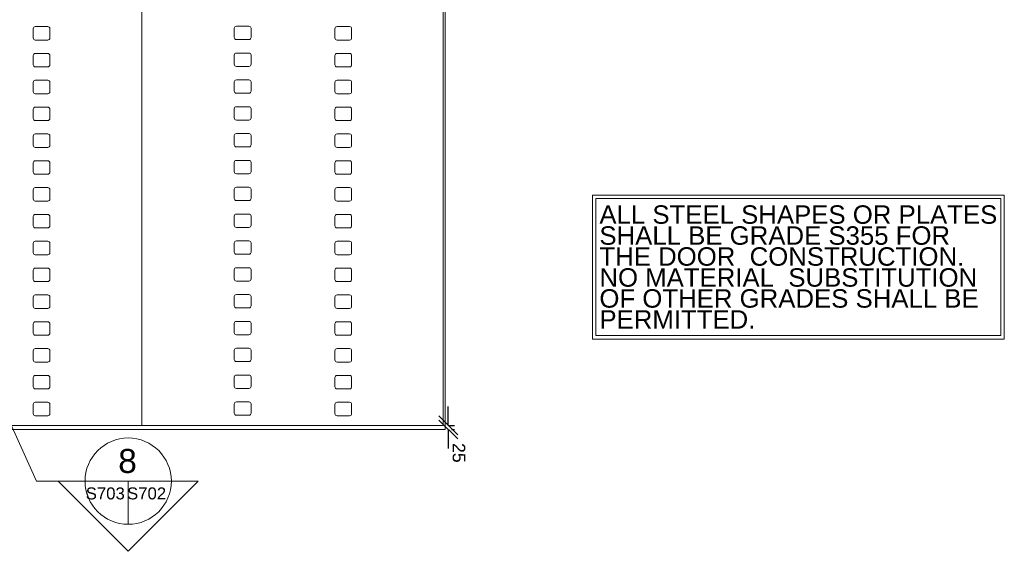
# Model space of a CAD drawing. Header units: inches. Extents: x 18339 to 30772, y -5572 to 6677.
# Tile 5 of 7: x 24898 to 30772, y -5527 to -2357. Entities that reach past the tile are written whole.
import ezdxf

# ---------------------------------------------------------------- set-up
doc = ezdxf.new("R2010")
doc.units = ezdxf.units.IN
doc.header["$MEASUREMENT"] = 0
doc.layers.add('G-ANNO-DIM', color=1, linetype='Continuous', lineweight=0)
doc.layers.add('G-ANNO-TEXT', color=7, linetype='Continuous', lineweight=0)
doc.layers.add('S-FSTN-MISC', color=7, linetype='Continuous', lineweight=13, true_color=0xe10000)
doc.styles.add('1 20', font='arial.ttf', dxfattribs={"height": 60})
doc.styles.add('1 25', font='arial.ttf', dxfattribs={"height": 75})
doc.styles.add('TITLE20', font='simplex.shx', dxfattribs={"height": 127000})
doc.dimstyles.new('1 25', dxfattribs={"dimtxt": 75, "dimasz": 112.5, "dimexe": 37.5, "dimexo": 37.5, "dimgap": 37.5, "dimtad": 1, "dimdec": 0, "dimzin": 15, "dimdsep": 46, "dimtxsty": '1 25', "dimblk1": 'OBLIQUE', "dimblk2": 'OBLIQUE', "dimsah": 1, "dimcen": 0, "dimadec": 4, "dimazin": 3, "dimtfac": 1, "dimtdec": 0, "dimtix": 1, "dimtofl": 0, "dimtmove": 0, "dimatfit": 3, "dimfxl": 1, "dimtolj": 1, "dimtzin": 0, "dimarcsym": 0})

# ---------------------------------------------------------------- blocks, each defined once
blk = doc.blocks.new('_Oblique')
at = {"color": 0, "linetype": 'ByBlock', "lineweight": -2}
blk.add_line((-0.5, -0.5), (0.5, 0.5), dxfattribs=at)
blk = doc.blocks.new('*D22')
at = {"layer": 'Defpoints', "color": 0, "transparency": 16777216}
for p in [(27424.5, -4776.2), (27437.5, -4801.2), (27455.2, -4776.2)]:
    blk.add_point(p, dxfattribs=at)
at = {"layer": 'G-ANNO-DIM', "color": 0, "lineweight": -2, "transparency": 16777216}
for p, q in [((27455.2, -4776.2), (27455.2, -4663.7)), ((27455.2, -4801.2), (27455.2, -4913.7)), ((27462, -4776.2), (27492.7, -4776.2)), ((27475, -4801.2), (27492.7, -4801.2))]:
    blk.add_line(p, q, dxfattribs=at)
at = {"layer": 'G-ANNO-DIM', "color": 0, "lineweight": -2, "transparency": 16777216, "xscale": 112.5, "yscale": 112.5, "zscale": 112.5}
for p, rotation in [((27455.2, -4776.2), 270), ((27455.2, -4801.2), 90)]:
    blk.add_blockref('_Oblique', p, dxfattribs=dict(at, rotation=rotation))
at = {"layer": 'G-ANNO-DIM', "color": 0, "transparency": 16777216, "insert": (27518.3, -4940.2), "char_height": 75, "attachment_point": 5, "rotation": 270, "style": '1 25'}
blk.add_mtext('\\A1;25', dxfattribs=at)
blk = doc.blocks.new('AnonymousCell150')
at = {"layer": 'G-ANNO-TEXT'}
for p, q in [((-62.5, 29.8), (-62.5, -24.8)), ((24.8, 42.5), (-49.8, 42.5)), ((37.5, -24.8), (37.5, 29.8)), ((-49.8, -37.5), (24.8, -37.5))]:
    blk.add_line(p, q, dxfattribs=at)
at = {"layer": 'G-ANNO-TEXT', "extrusion": (0, 0, -1)}
for centre, start, end in [((49.8, 29.8), 0, 90), ((-24.8, 29.8), 90, 180), ((49.8, -24.8), 270, 0), ((-24.8, -24.8), 180, 270)]:
    blk.add_arc(centre, 12.7, start, end, dxfattribs=at)
blk = doc.blocks.new('AnonymousCell166')
at = {"layer": 'G-ANNO-TEXT'}
for p, q in [((-62.5, 29.8), (-62.5, -24.8)), ((24.8, 42.5), (-49.8, 42.5)), ((37.5, -24.8), (37.5, 29.8)), ((-49.8, -37.5), (24.8, -37.5))]:
    blk.add_line(p, q, dxfattribs=at)
at = {"layer": 'G-ANNO-TEXT', "extrusion": (0, 0, -1)}
for centre, start, end in [((49.8, 29.8), 0, 90), ((-24.8, 29.8), 90, 180), ((49.8, -24.8), 270, 0), ((-24.8, -24.8), 180, 270)]:
    blk.add_arc(centre, 12.7, start, end, dxfattribs=at)
blk = doc.blocks.new('AnonymousCell167')
at = {"layer": 'G-ANNO-TEXT'}
for p, q in [((-62.5, 29.8), (-62.5, -24.8)), ((24.8, 42.5), (-49.8, 42.5)), ((37.5, -24.8), (37.5, 29.8)), ((-49.8, -37.5), (24.8, -37.5))]:
    blk.add_line(p, q, dxfattribs=at)
at = {"layer": 'G-ANNO-TEXT', "extrusion": (0, 0, -1)}
for centre, start, end in [((49.8, 29.8), 0, 90), ((-24.8, 29.8), 90, 180), ((49.8, -24.8), 270, 0), ((-24.8, -24.8), 180, 270)]:
    blk.add_arc(centre, 12.7, start, end, dxfattribs=at)
blk = doc.blocks.new('AnonymousCell168')
at = {"layer": 'G-ANNO-TEXT'}
for p, q in [((-62.5, 29.8), (-62.5, -24.8)), ((24.8, 42.5), (-49.8, 42.5)), ((37.5, -24.8), (37.5, 29.8)), ((-49.8, -37.5), (24.8, -37.5))]:
    blk.add_line(p, q, dxfattribs=at)
at = {"layer": 'G-ANNO-TEXT', "extrusion": (0, 0, -1)}
for centre, start, end in [((49.8, 29.8), 0, 90), ((-24.8, 29.8), 90, 180), ((49.8, -24.8), 270, 0), ((-24.8, -24.8), 180, 270)]:
    blk.add_arc(centre, 12.7, start, end, dxfattribs=at)
blk = doc.blocks.new('AnonymousCell169')
at = {"layer": 'G-ANNO-TEXT'}
for p, q in [((-62.5, 29.8), (-62.5, -24.8)), ((24.8, 42.5), (-49.8, 42.5)), ((37.5, -24.8), (37.5, 29.8)), ((-49.8, -37.5), (24.8, -37.5))]:
    blk.add_line(p, q, dxfattribs=at)
at = {"layer": 'G-ANNO-TEXT', "extrusion": (0, 0, -1)}
for centre, start, end in [((49.8, 29.8), 0, 90), ((-24.8, 29.8), 90, 180), ((49.8, -24.8), 270, 0), ((-24.8, -24.8), 180, 270)]:
    blk.add_arc(centre, 12.7, start, end, dxfattribs=at)
blk = doc.blocks.new('AnonymousCell170')
at = {"layer": 'G-ANNO-TEXT'}
for p, q in [((-62.5, 29.8), (-62.5, -24.8)), ((24.8, 42.5), (-49.8, 42.5)), ((37.5, -24.8), (37.5, 29.8)), ((-49.8, -37.5), (24.8, -37.5))]:
    blk.add_line(p, q, dxfattribs=at)
at = {"layer": 'G-ANNO-TEXT', "extrusion": (0, 0, -1)}
for centre, start, end in [((49.8, 29.8), 0, 90), ((-24.8, 29.8), 90, 180), ((49.8, -24.8), 270, 0), ((-24.8, -24.8), 180, 270)]:
    blk.add_arc(centre, 12.7, start, end, dxfattribs=at)
blk = doc.blocks.new('AnonymousCell171')
at = {"layer": 'G-ANNO-TEXT'}
for p, q in [((-62.5, 29.8), (-62.5, -24.8)), ((24.8, 42.5), (-49.8, 42.5)), ((37.5, -24.8), (37.5, 29.8)), ((-49.8, -37.5), (24.8, -37.5))]:
    blk.add_line(p, q, dxfattribs=at)
at = {"layer": 'G-ANNO-TEXT', "extrusion": (0, 0, -1)}
for centre, start, end in [((49.8, 29.8), 0, 90), ((-24.8, 29.8), 90, 180), ((49.8, -24.8), 270, 0), ((-24.8, -24.8), 180, 270)]:
    blk.add_arc(centre, 12.7, start, end, dxfattribs=at)
blk = doc.blocks.new('AnonymousCell172')
at = {"layer": 'G-ANNO-TEXT'}
for p, q in [((-62.5, 29.8), (-62.5, -24.8)), ((24.8, 42.5), (-49.8, 42.5)), ((37.5, -24.8), (37.5, 29.8)), ((-49.8, -37.5), (24.8, -37.5))]:
    blk.add_line(p, q, dxfattribs=at)
at = {"layer": 'G-ANNO-TEXT', "extrusion": (0, 0, -1)}
for centre, start, end in [((49.8, 29.8), 0, 90), ((-24.8, 29.8), 90, 180), ((49.8, -24.8), 270, 0), ((-24.8, -24.8), 180, 270)]:
    blk.add_arc(centre, 12.7, start, end, dxfattribs=at)
blk = doc.blocks.new('AnonymousCell173')
at = {"layer": 'G-ANNO-TEXT'}
for p, q in [((-62.5, 29.8), (-62.5, -24.8)), ((24.8, 42.5), (-49.8, 42.5)), ((37.5, -24.8), (37.5, 29.8)), ((-49.8, -37.5), (24.8, -37.5))]:
    blk.add_line(p, q, dxfattribs=at)
at = {"layer": 'G-ANNO-TEXT', "extrusion": (0, 0, -1)}
for centre, start, end in [((49.8, 29.8), 0, 90), ((-24.8, 29.8), 90, 180), ((49.8, -24.8), 270, 0), ((-24.8, -24.8), 180, 270)]:
    blk.add_arc(centre, 12.7, start, end, dxfattribs=at)
blk = doc.blocks.new('AnonymousCell174')
at = {"layer": 'G-ANNO-TEXT'}
for p, q in [((-62.5, 29.8), (-62.5, -24.8)), ((24.8, 42.5), (-49.8, 42.5)), ((37.5, -24.8), (37.5, 29.8)), ((-49.8, -37.5), (24.8, -37.5))]:
    blk.add_line(p, q, dxfattribs=at)
at = {"layer": 'G-ANNO-TEXT', "extrusion": (0, 0, -1)}
for centre, start, end in [((49.8, 29.8), 0, 90), ((-24.8, 29.8), 90, 180), ((49.8, -24.8), 270, 0), ((-24.8, -24.8), 180, 270)]:
    blk.add_arc(centre, 12.7, start, end, dxfattribs=at)
blk = doc.blocks.new('AnonymousCell175')
at = {"layer": 'G-ANNO-TEXT'}
for p, q in [((-62.5, 29.8), (-62.5, -24.8)), ((24.8, 42.5), (-49.8, 42.5)), ((37.5, -24.8), (37.5, 29.8)), ((-49.8, -37.5), (24.8, -37.5))]:
    blk.add_line(p, q, dxfattribs=at)
at = {"layer": 'G-ANNO-TEXT', "extrusion": (0, 0, -1)}
for centre, start, end in [((49.8, 29.8), 0, 90), ((-24.8, 29.8), 90, 180), ((49.8, -24.8), 270, 0), ((-24.8, -24.8), 180, 270)]:
    blk.add_arc(centre, 12.7, start, end, dxfattribs=at)
blk = doc.blocks.new('AnonymousCell176')
at = {"layer": 'G-ANNO-TEXT'}
for p, q in [((-62.5, 29.8), (-62.5, -24.8)), ((24.8, 42.5), (-49.8, 42.5)), ((37.5, -24.8), (37.5, 29.8)), ((-49.8, -37.5), (24.8, -37.5))]:
    blk.add_line(p, q, dxfattribs=at)
at = {"layer": 'G-ANNO-TEXT', "extrusion": (0, 0, -1)}
for centre, start, end in [((49.8, 29.8), 0, 90), ((-24.8, 29.8), 90, 180), ((49.8, -24.8), 270, 0), ((-24.8, -24.8), 180, 270)]:
    blk.add_arc(centre, 12.7, start, end, dxfattribs=at)
blk = doc.blocks.new('AnonymousCell177')
at = {"layer": 'G-ANNO-TEXT'}
for p, q in [((-62.5, 29.8), (-62.5, -24.8)), ((24.8, 42.5), (-49.8, 42.5)), ((37.5, -24.8), (37.5, 29.8)), ((-49.8, -37.5), (24.8, -37.5))]:
    blk.add_line(p, q, dxfattribs=at)
at = {"layer": 'G-ANNO-TEXT', "extrusion": (0, 0, -1)}
for centre, start, end in [((49.8, 29.8), 0, 90), ((-24.8, 29.8), 90, 180), ((49.8, -24.8), 270, 0), ((-24.8, -24.8), 180, 270)]:
    blk.add_arc(centre, 12.7, start, end, dxfattribs=at)
blk = doc.blocks.new('AnonymousCell178')
at = {"layer": 'G-ANNO-TEXT'}
for p, q in [((-62.5, 29.8), (-62.5, -24.8)), ((24.8, 42.5), (-49.8, 42.5)), ((37.5, -24.8), (37.5, 29.8)), ((-49.8, -37.5), (24.8, -37.5))]:
    blk.add_line(p, q, dxfattribs=at)
at = {"layer": 'G-ANNO-TEXT', "extrusion": (0, 0, -1)}
for centre, start, end in [((49.8, 29.8), 0, 90), ((-24.8, 29.8), 90, 180), ((49.8, -24.8), 270, 0), ((-24.8, -24.8), 180, 270)]:
    blk.add_arc(centre, 12.7, start, end, dxfattribs=at)
blk = doc.blocks.new('AnonymousCell179')
at = {"layer": 'G-ANNO-TEXT'}
for p, q in [((-62.5, 29.8), (-62.5, -24.8)), ((24.8, 42.5), (-49.8, 42.5)), ((37.5, -24.8), (37.5, 29.8)), ((-49.8, -37.5), (24.8, -37.5))]:
    blk.add_line(p, q, dxfattribs=at)
at = {"layer": 'G-ANNO-TEXT', "extrusion": (0, 0, -1)}
for centre, start, end in [((49.8, 29.8), 0, 90), ((-24.8, 29.8), 90, 180), ((49.8, -24.8), 270, 0), ((-24.8, -24.8), 180, 270)]:
    blk.add_arc(centre, 12.7, start, end, dxfattribs=at)
blk = doc.blocks.new('AnonymousCell180')
at = {"layer": 'G-ANNO-TEXT'}
for p, q in [((-62.5, 29.8), (-62.5, -24.8)), ((24.8, 42.5), (-49.8, 42.5)), ((37.5, -24.8), (37.5, 29.8)), ((-49.8, -37.5), (24.8, -37.5))]:
    blk.add_line(p, q, dxfattribs=at)
at = {"layer": 'G-ANNO-TEXT', "extrusion": (0, 0, -1)}
for centre, start, end in [((49.8, 29.8), 0, 90), ((-24.8, 29.8), 90, 180), ((49.8, -24.8), 270, 0), ((-24.8, -24.8), 180, 270)]:
    blk.add_arc(centre, 12.7, start, end, dxfattribs=at)
blk = doc.blocks.new('AnonymousCell196')
at = {"layer": 'G-ANNO-TEXT'}
for p, q in [((-62.5, 29.8), (-62.5, -24.8)), ((24.8, 42.5), (-49.8, 42.5)), ((37.5, -24.8), (37.5, 29.8)), ((-49.8, -37.5), (24.8, -37.5))]:
    blk.add_line(p, q, dxfattribs=at)
at = {"layer": 'G-ANNO-TEXT', "extrusion": (0, 0, -1)}
for centre, start, end in [((49.8, 29.8), 0, 90), ((-24.8, 29.8), 90, 180), ((49.8, -24.8), 270, 0), ((-24.8, -24.8), 180, 270)]:
    blk.add_arc(centre, 12.7, start, end, dxfattribs=at)
blk = doc.blocks.new('AnonymousCell197')
at = {"layer": 'G-ANNO-TEXT'}
for p, q in [((-62.5, 29.8), (-62.5, -24.8)), ((24.8, 42.5), (-49.8, 42.5)), ((37.5, -24.8), (37.5, 29.8)), ((-49.8, -37.5), (24.8, -37.5))]:
    blk.add_line(p, q, dxfattribs=at)
at = {"layer": 'G-ANNO-TEXT', "extrusion": (0, 0, -1)}
for centre, start, end in [((49.8, 29.8), 0, 90), ((-24.8, 29.8), 90, 180), ((49.8, -24.8), 270, 0), ((-24.8, -24.8), 180, 270)]:
    blk.add_arc(centre, 12.7, start, end, dxfattribs=at)
blk = doc.blocks.new('AnonymousCell198')
at = {"layer": 'G-ANNO-TEXT'}
for p, q in [((-62.5, 29.8), (-62.5, -24.8)), ((24.8, 42.5), (-49.8, 42.5)), ((37.5, -24.8), (37.5, 29.8)), ((-49.8, -37.5), (24.8, -37.5))]:
    blk.add_line(p, q, dxfattribs=at)
at = {"layer": 'G-ANNO-TEXT', "extrusion": (0, 0, -1)}
for centre, start, end in [((49.8, 29.8), 0, 90), ((-24.8, 29.8), 90, 180), ((49.8, -24.8), 270, 0), ((-24.8, -24.8), 180, 270)]:
    blk.add_arc(centre, 12.7, start, end, dxfattribs=at)
blk = doc.blocks.new('AnonymousCell199')
at = {"layer": 'G-ANNO-TEXT'}
for p, q in [((-62.5, 29.8), (-62.5, -24.8)), ((24.8, 42.5), (-49.8, 42.5)), ((37.5, -24.8), (37.5, 29.8)), ((-49.8, -37.5), (24.8, -37.5))]:
    blk.add_line(p, q, dxfattribs=at)
at = {"layer": 'G-ANNO-TEXT', "extrusion": (0, 0, -1)}
for centre, start, end in [((49.8, 29.8), 0, 90), ((-24.8, 29.8), 90, 180), ((49.8, -24.8), 270, 0), ((-24.8, -24.8), 180, 270)]:
    blk.add_arc(centre, 12.7, start, end, dxfattribs=at)
blk = doc.blocks.new('AnonymousCell200')
at = {"layer": 'G-ANNO-TEXT'}
for p, q in [((-62.5, 29.8), (-62.5, -24.8)), ((24.8, 42.5), (-49.8, 42.5)), ((37.5, -24.8), (37.5, 29.8)), ((-49.8, -37.5), (24.8, -37.5))]:
    blk.add_line(p, q, dxfattribs=at)
at = {"layer": 'G-ANNO-TEXT', "extrusion": (0, 0, -1)}
for centre, start, end in [((49.8, 29.8), 0, 90), ((-24.8, 29.8), 90, 180), ((49.8, -24.8), 270, 0), ((-24.8, -24.8), 180, 270)]:
    blk.add_arc(centre, 12.7, start, end, dxfattribs=at)
blk = doc.blocks.new('AnonymousCell201')
at = {"layer": 'G-ANNO-TEXT'}
for p, q in [((-62.5, 29.8), (-62.5, -24.8)), ((24.8, 42.5), (-49.8, 42.5)), ((37.5, -24.8), (37.5, 29.8)), ((-49.8, -37.5), (24.8, -37.5))]:
    blk.add_line(p, q, dxfattribs=at)
at = {"layer": 'G-ANNO-TEXT', "extrusion": (0, 0, -1)}
for centre, start, end in [((49.8, 29.8), 0, 90), ((-24.8, 29.8), 90, 180), ((49.8, -24.8), 270, 0), ((-24.8, -24.8), 180, 270)]:
    blk.add_arc(centre, 12.7, start, end, dxfattribs=at)
blk = doc.blocks.new('AnonymousCell202')
at = {"layer": 'G-ANNO-TEXT'}
for p, q in [((-62.5, 29.8), (-62.5, -24.8)), ((24.8, 42.5), (-49.8, 42.5)), ((37.5, -24.8), (37.5, 29.8)), ((-49.8, -37.5), (24.8, -37.5))]:
    blk.add_line(p, q, dxfattribs=at)
at = {"layer": 'G-ANNO-TEXT', "extrusion": (0, 0, -1)}
for centre, start, end in [((49.8, 29.8), 0, 90), ((-24.8, 29.8), 90, 180), ((49.8, -24.8), 270, 0), ((-24.8, -24.8), 180, 270)]:
    blk.add_arc(centre, 12.7, start, end, dxfattribs=at)
blk = doc.blocks.new('AnonymousCell203')
at = {"layer": 'G-ANNO-TEXT'}
for p, q in [((-62.5, 29.8), (-62.5, -24.8)), ((24.8, 42.5), (-49.8, 42.5)), ((37.5, -24.8), (37.5, 29.8)), ((-49.8, -37.5), (24.8, -37.5))]:
    blk.add_line(p, q, dxfattribs=at)
at = {"layer": 'G-ANNO-TEXT', "extrusion": (0, 0, -1)}
for centre, start, end in [((49.8, 29.8), 0, 90), ((-24.8, 29.8), 90, 180), ((49.8, -24.8), 270, 0), ((-24.8, -24.8), 180, 270)]:
    blk.add_arc(centre, 12.7, start, end, dxfattribs=at)
blk = doc.blocks.new('AnonymousCell204')
at = {"layer": 'G-ANNO-TEXT'}
for p, q in [((-62.5, 29.8), (-62.5, -24.8)), ((24.8, 42.5), (-49.8, 42.5)), ((37.5, -24.8), (37.5, 29.8)), ((-49.8, -37.5), (24.8, -37.5))]:
    blk.add_line(p, q, dxfattribs=at)
at = {"layer": 'G-ANNO-TEXT', "extrusion": (0, 0, -1)}
for centre, start, end in [((49.8, 29.8), 0, 90), ((-24.8, 29.8), 90, 180), ((49.8, -24.8), 270, 0), ((-24.8, -24.8), 180, 270)]:
    blk.add_arc(centre, 12.7, start, end, dxfattribs=at)
blk = doc.blocks.new('AnonymousCell205')
at = {"layer": 'G-ANNO-TEXT'}
for p, q in [((-62.5, 29.8), (-62.5, -24.8)), ((24.8, 42.5), (-49.8, 42.5)), ((37.5, -24.8), (37.5, 29.8)), ((-49.8, -37.5), (24.8, -37.5))]:
    blk.add_line(p, q, dxfattribs=at)
at = {"layer": 'G-ANNO-TEXT', "extrusion": (0, 0, -1)}
for centre, start, end in [((49.8, 29.8), 0, 90), ((-24.8, 29.8), 90, 180), ((49.8, -24.8), 270, 0), ((-24.8, -24.8), 180, 270)]:
    blk.add_arc(centre, 12.7, start, end, dxfattribs=at)
blk = doc.blocks.new('AnonymousCell206')
at = {"layer": 'G-ANNO-TEXT'}
for p, q in [((-62.5, 29.8), (-62.5, -24.8)), ((24.8, 42.5), (-49.8, 42.5)), ((37.5, -24.8), (37.5, 29.8)), ((-49.8, -37.5), (24.8, -37.5))]:
    blk.add_line(p, q, dxfattribs=at)
at = {"layer": 'G-ANNO-TEXT', "extrusion": (0, 0, -1)}
for centre, start, end in [((49.8, 29.8), 0, 90), ((-24.8, 29.8), 90, 180), ((49.8, -24.8), 270, 0), ((-24.8, -24.8), 180, 270)]:
    blk.add_arc(centre, 12.7, start, end, dxfattribs=at)
blk = doc.blocks.new('AnonymousCell207')
at = {"layer": 'G-ANNO-TEXT'}
for p, q in [((-62.5, 29.8), (-62.5, -24.8)), ((24.8, 42.5), (-49.8, 42.5)), ((37.5, -24.8), (37.5, 29.8)), ((-49.8, -37.5), (24.8, -37.5))]:
    blk.add_line(p, q, dxfattribs=at)
at = {"layer": 'G-ANNO-TEXT', "extrusion": (0, 0, -1)}
for centre, start, end in [((49.8, 29.8), 0, 90), ((-24.8, 29.8), 90, 180), ((49.8, -24.8), 270, 0), ((-24.8, -24.8), 180, 270)]:
    blk.add_arc(centre, 12.7, start, end, dxfattribs=at)
blk = doc.blocks.new('AnonymousCell208')
at = {"layer": 'G-ANNO-TEXT'}
for p, q in [((-62.5, 29.8), (-62.5, -24.8)), ((24.8, 42.5), (-49.8, 42.5)), ((37.5, -24.8), (37.5, 29.8)), ((-49.8, -37.5), (24.8, -37.5))]:
    blk.add_line(p, q, dxfattribs=at)
at = {"layer": 'G-ANNO-TEXT', "extrusion": (0, 0, -1)}
for centre, start, end in [((49.8, 29.8), 0, 90), ((-24.8, 29.8), 90, 180), ((49.8, -24.8), 270, 0), ((-24.8, -24.8), 180, 270)]:
    blk.add_arc(centre, 12.7, start, end, dxfattribs=at)
blk = doc.blocks.new('AnonymousCell209')
at = {"layer": 'G-ANNO-TEXT'}
for p, q in [((-62.5, 29.8), (-62.5, -24.8)), ((24.8, 42.5), (-49.8, 42.5)), ((37.5, -24.8), (37.5, 29.8)), ((-49.8, -37.5), (24.8, -37.5))]:
    blk.add_line(p, q, dxfattribs=at)
at = {"layer": 'G-ANNO-TEXT', "extrusion": (0, 0, -1)}
for centre, start, end in [((49.8, 29.8), 0, 90), ((-24.8, 29.8), 90, 180), ((49.8, -24.8), 270, 0), ((-24.8, -24.8), 180, 270)]:
    blk.add_arc(centre, 12.7, start, end, dxfattribs=at)
blk = doc.blocks.new('AnonymousCell210')
at = {"layer": 'G-ANNO-TEXT'}
for p, q in [((-62.5, 29.8), (-62.5, -24.8)), ((24.8, 42.5), (-49.8, 42.5)), ((37.5, -24.8), (37.5, 29.8)), ((-49.8, -37.5), (24.8, -37.5))]:
    blk.add_line(p, q, dxfattribs=at)
at = {"layer": 'G-ANNO-TEXT', "extrusion": (0, 0, -1)}
for centre, start, end in [((49.8, 29.8), 0, 90), ((-24.8, 29.8), 90, 180), ((49.8, -24.8), 270, 0), ((-24.8, -24.8), 180, 270)]:
    blk.add_arc(centre, 12.7, start, end, dxfattribs=at)
blk = doc.blocks.new('AnonymousCell226')
at = {"layer": 'G-ANNO-TEXT'}
for p, q in [((-62.5, 29.8), (-62.5, -24.8)), ((24.8, 42.5), (-49.8, 42.5)), ((37.5, -24.8), (37.5, 29.8)), ((-49.8, -37.5), (24.8, -37.5))]:
    blk.add_line(p, q, dxfattribs=at)
at = {"layer": 'G-ANNO-TEXT', "extrusion": (0, 0, -1)}
for centre, start, end in [((49.8, 29.8), 0, 90), ((-24.8, 29.8), 90, 180), ((49.8, -24.8), 270, 0), ((-24.8, -24.8), 180, 270)]:
    blk.add_arc(centre, 12.7, start, end, dxfattribs=at)
blk = doc.blocks.new('AnonymousCell227')
at = {"layer": 'G-ANNO-TEXT'}
for p, q in [((-62.5, 29.8), (-62.5, -24.8)), ((24.8, 42.5), (-49.8, 42.5)), ((37.5, -24.8), (37.5, 29.8)), ((-49.8, -37.5), (24.8, -37.5))]:
    blk.add_line(p, q, dxfattribs=at)
at = {"layer": 'G-ANNO-TEXT', "extrusion": (0, 0, -1)}
for centre, start, end in [((49.8, 29.8), 0, 90), ((-24.8, 29.8), 90, 180), ((49.8, -24.8), 270, 0), ((-24.8, -24.8), 180, 270)]:
    blk.add_arc(centre, 12.7, start, end, dxfattribs=at)
blk = doc.blocks.new('AnonymousCell228')
at = {"layer": 'G-ANNO-TEXT'}
for p, q in [((-62.5, 29.8), (-62.5, -24.8)), ((24.8, 42.5), (-49.8, 42.5)), ((37.5, -24.8), (37.5, 29.8)), ((-49.8, -37.5), (24.8, -37.5))]:
    blk.add_line(p, q, dxfattribs=at)
at = {"layer": 'G-ANNO-TEXT', "extrusion": (0, 0, -1)}
for centre, start, end in [((49.8, 29.8), 0, 90), ((-24.8, 29.8), 90, 180), ((49.8, -24.8), 270, 0), ((-24.8, -24.8), 180, 270)]:
    blk.add_arc(centre, 12.7, start, end, dxfattribs=at)
blk = doc.blocks.new('AnonymousCell229')
at = {"layer": 'G-ANNO-TEXT'}
for p, q in [((-62.5, 29.8), (-62.5, -24.8)), ((24.8, 42.5), (-49.8, 42.5)), ((37.5, -24.8), (37.5, 29.8)), ((-49.8, -37.5), (24.8, -37.5))]:
    blk.add_line(p, q, dxfattribs=at)
at = {"layer": 'G-ANNO-TEXT', "extrusion": (0, 0, -1)}
for centre, start, end in [((49.8, 29.8), 0, 90), ((-24.8, 29.8), 90, 180), ((49.8, -24.8), 270, 0), ((-24.8, -24.8), 180, 270)]:
    blk.add_arc(centre, 12.7, start, end, dxfattribs=at)
blk = doc.blocks.new('AnonymousCell230')
at = {"layer": 'G-ANNO-TEXT'}
for p, q in [((-62.5, 29.8), (-62.5, -24.8)), ((24.8, 42.5), (-49.8, 42.5)), ((37.5, -24.8), (37.5, 29.8)), ((-49.8, -37.5), (24.8, -37.5))]:
    blk.add_line(p, q, dxfattribs=at)
at = {"layer": 'G-ANNO-TEXT', "extrusion": (0, 0, -1)}
for centre, start, end in [((49.8, 29.8), 0, 90), ((-24.8, 29.8), 90, 180), ((49.8, -24.8), 270, 0), ((-24.8, -24.8), 180, 270)]:
    blk.add_arc(centre, 12.7, start, end, dxfattribs=at)
blk = doc.blocks.new('AnonymousCell231')
at = {"layer": 'G-ANNO-TEXT'}
for p, q in [((-62.5, 29.8), (-62.5, -24.8)), ((24.8, 42.5), (-49.8, 42.5)), ((37.5, -24.8), (37.5, 29.8)), ((-49.8, -37.5), (24.8, -37.5))]:
    blk.add_line(p, q, dxfattribs=at)
at = {"layer": 'G-ANNO-TEXT', "extrusion": (0, 0, -1)}
for centre, start, end in [((49.8, 29.8), 0, 90), ((-24.8, 29.8), 90, 180), ((49.8, -24.8), 270, 0), ((-24.8, -24.8), 180, 270)]:
    blk.add_arc(centre, 12.7, start, end, dxfattribs=at)
blk = doc.blocks.new('AnonymousCell232')
at = {"layer": 'G-ANNO-TEXT'}
for p, q in [((-62.5, 29.8), (-62.5, -24.8)), ((24.8, 42.5), (-49.8, 42.5)), ((37.5, -24.8), (37.5, 29.8)), ((-49.8, -37.5), (24.8, -37.5))]:
    blk.add_line(p, q, dxfattribs=at)
at = {"layer": 'G-ANNO-TEXT', "extrusion": (0, 0, -1)}
for centre, start, end in [((49.8, 29.8), 0, 90), ((-24.8, 29.8), 90, 180), ((49.8, -24.8), 270, 0), ((-24.8, -24.8), 180, 270)]:
    blk.add_arc(centre, 12.7, start, end, dxfattribs=at)
blk = doc.blocks.new('AnonymousCell233')
at = {"layer": 'G-ANNO-TEXT'}
for p, q in [((-62.5, 29.8), (-62.5, -24.8)), ((24.8, 42.5), (-49.8, 42.5)), ((37.5, -24.8), (37.5, 29.8)), ((-49.8, -37.5), (24.8, -37.5))]:
    blk.add_line(p, q, dxfattribs=at)
at = {"layer": 'G-ANNO-TEXT', "extrusion": (0, 0, -1)}
for centre, start, end in [((49.8, 29.8), 0, 90), ((-24.8, 29.8), 90, 180), ((49.8, -24.8), 270, 0), ((-24.8, -24.8), 180, 270)]:
    blk.add_arc(centre, 12.7, start, end, dxfattribs=at)
blk = doc.blocks.new('AnonymousCell234')
at = {"layer": 'G-ANNO-TEXT'}
for p, q in [((-62.5, 29.8), (-62.5, -24.8)), ((24.8, 42.5), (-49.8, 42.5)), ((37.5, -24.8), (37.5, 29.8)), ((-49.8, -37.5), (24.8, -37.5))]:
    blk.add_line(p, q, dxfattribs=at)
at = {"layer": 'G-ANNO-TEXT', "extrusion": (0, 0, -1)}
for centre, start, end in [((49.8, 29.8), 0, 90), ((-24.8, 29.8), 90, 180), ((49.8, -24.8), 270, 0), ((-24.8, -24.8), 180, 270)]:
    blk.add_arc(centre, 12.7, start, end, dxfattribs=at)
blk = doc.blocks.new('AnonymousCell235')
at = {"layer": 'G-ANNO-TEXT'}
for p, q in [((-62.5, 29.8), (-62.5, -24.8)), ((24.8, 42.5), (-49.8, 42.5)), ((37.5, -24.8), (37.5, 29.8)), ((-49.8, -37.5), (24.8, -37.5))]:
    blk.add_line(p, q, dxfattribs=at)
at = {"layer": 'G-ANNO-TEXT', "extrusion": (0, 0, -1)}
for centre, start, end in [((49.8, 29.8), 0, 90), ((-24.8, 29.8), 90, 180), ((49.8, -24.8), 270, 0), ((-24.8, -24.8), 180, 270)]:
    blk.add_arc(centre, 12.7, start, end, dxfattribs=at)
blk = doc.blocks.new('AnonymousCell236')
at = {"layer": 'G-ANNO-TEXT'}
for p, q in [((-62.5, 29.8), (-62.5, -24.8)), ((24.8, 42.5), (-49.8, 42.5)), ((37.5, -24.8), (37.5, 29.8)), ((-49.8, -37.5), (24.8, -37.5))]:
    blk.add_line(p, q, dxfattribs=at)
at = {"layer": 'G-ANNO-TEXT', "extrusion": (0, 0, -1)}
for centre, start, end in [((49.8, 29.8), 0, 90), ((-24.8, 29.8), 90, 180), ((49.8, -24.8), 270, 0), ((-24.8, -24.8), 180, 270)]:
    blk.add_arc(centre, 12.7, start, end, dxfattribs=at)
blk = doc.blocks.new('AnonymousCell237')
at = {"layer": 'G-ANNO-TEXT'}
for p, q in [((-62.5, 29.8), (-62.5, -24.8)), ((24.8, 42.5), (-49.8, 42.5)), ((37.5, -24.8), (37.5, 29.8)), ((-49.8, -37.5), (24.8, -37.5))]:
    blk.add_line(p, q, dxfattribs=at)
at = {"layer": 'G-ANNO-TEXT', "extrusion": (0, 0, -1)}
for centre, start, end in [((49.8, 29.8), 0, 90), ((-24.8, 29.8), 90, 180), ((49.8, -24.8), 270, 0), ((-24.8, -24.8), 180, 270)]:
    blk.add_arc(centre, 12.7, start, end, dxfattribs=at)
blk = doc.blocks.new('AnonymousCell238')
at = {"layer": 'G-ANNO-TEXT'}
for p, q in [((-62.5, 29.8), (-62.5, -24.8)), ((24.8, 42.5), (-49.8, 42.5)), ((37.5, -24.8), (37.5, 29.8)), ((-49.8, -37.5), (24.8, -37.5))]:
    blk.add_line(p, q, dxfattribs=at)
at = {"layer": 'G-ANNO-TEXT', "extrusion": (0, 0, -1)}
for centre, start, end in [((49.8, 29.8), 0, 90), ((-24.8, 29.8), 90, 180), ((49.8, -24.8), 270, 0), ((-24.8, -24.8), 180, 270)]:
    blk.add_arc(centre, 12.7, start, end, dxfattribs=at)
blk = doc.blocks.new('AnonymousCell239')
at = {"layer": 'G-ANNO-TEXT'}
for p, q in [((-62.5, 29.8), (-62.5, -24.8)), ((24.8, 42.5), (-49.8, 42.5)), ((37.5, -24.8), (37.5, 29.8)), ((-49.8, -37.5), (24.8, -37.5))]:
    blk.add_line(p, q, dxfattribs=at)
at = {"layer": 'G-ANNO-TEXT', "extrusion": (0, 0, -1)}
for centre, start, end in [((49.8, 29.8), 0, 90), ((-24.8, 29.8), 90, 180), ((49.8, -24.8), 270, 0), ((-24.8, -24.8), 180, 270)]:
    blk.add_arc(centre, 12.7, start, end, dxfattribs=at)

msp = doc.modelspace()

# ---------------------------------------------------------------- linework, layer by layer
at = {"layer": 'G-ANNO-DIM', "extrusion": (0, 0, -1), "elevation": 0, "flags": 128}
for points in [[(-28316.4, -3403), (-30772.5, -3403), (-30772.5, -4261.3), (-28316.4, -4261.3), (-28316.4, -3403)], [(-28336.4, -3423), (-30752.5, -3423), (-30752.5, -4241.3), (-28336.4, -4241.3), (-28336.4, -3423)]]:
    msp.add_lwpolyline(points, dxfattribs=at)
at = {"layer": 'G-ANNO-TEXT'}
for p, q in [((24688.9, -4424.8), (24998, -5108.9)), ((25545.4, -5366.2, 0), (25545.4, -5108.9, 0))]:
    msp.add_line(p, q, dxfattribs=at)
at = {"layer": 'G-ANNO-TEXT', "color": 7, "linetype": 'Continuous', "lineweight": 0}
msp.add_line((25802.8, -5108.9, 0), (24998, -5108.9, 0), dxfattribs=at)
at = {"layer": 'G-ANNO-TEXT', "flags": 128}
for points in [[(23826.5, -4776.2), (25626.5, -4776.2), (25626.5, 149), (23826.5, 149), (23826.5, -4776.2)], [(25626.5, -4776.2), (27424.5, -4776.2), (27424.5, 149), (25626.5, 149), (25626.5, -4776.2)]]:
    msp.add_lwpolyline(points, dxfattribs=at)
at = {"layer": 'G-ANNO-TEXT', "extrusion": (-7.94903e-23, 0, -1), "elevation": 0, "flags": 128}
msp.add_lwpolyline([(-25802.8, -5108.9), (-25963.7, -5108.9), (-25545.8, -5527.1), (-25127.9, -5108.9), (-25288.1, -5108.9, -1), (-25802.8, -5108.9, -1)], format="xyb", dxfattribs=at)
at = {"layer": 'G-ANNO-TEXT', "extrusion": (0, 0, -1)}
msp.add_circle((-25545.4, -5108.9, 0), 257.4, dxfattribs=at)
at = {"layer": 'S-FSTN-MISC'}
for p in [(27437.5, 99), (19617.6, -4801.2)]:
    msp.add_line(p, (27437.5, -4801.2), dxfattribs=at)

# ---------------------------------------------------------------- block references
at = {"color": 7, "linetype": 'Continuous', "lineweight": 0}
for name, p in [('AnonymousCell150', (25041.1, -2441.1)), ('AnonymousCell180', (26241.1, -2438.6)), ('AnonymousCell210', (26841.1, -2441.1)), ('AnonymousCell166', (25041.1, -2601.1)), ('AnonymousCell196', (26241.1, -2598.6)), ('AnonymousCell226', (26841.1, -2601.1)), ('AnonymousCell167', (25041.1, -2761.1)), ('AnonymousCell197', (26241.1, -2758.6)), ('AnonymousCell227', (26841.1, -2761.1)), ('AnonymousCell198', (26241.1, -2918.6)), ('AnonymousCell168', (25041.1, -2921.1)), ('AnonymousCell228', (26841.1, -2921.1)), ('AnonymousCell169', (25041.1, -3081.1)), ('AnonymousCell199', (26241.1, -3078.6)), ('AnonymousCell229', (26841.1, -3081.1)), ('AnonymousCell170', (25041.1, -3241.1)), ('AnonymousCell200', (26241.1, -3238.6)), ('AnonymousCell230', (26841.1, -3241.1)), ('AnonymousCell171', (25041.1, -3401.1)), ('AnonymousCell201', (26241.1, -3398.6)), ('AnonymousCell231', (26841.1, -3401.1)), ('AnonymousCell172', (25041.1, -3561.1)), ('AnonymousCell202', (26241.1, -3558.6)), ('AnonymousCell232', (26841.1, -3561.1)), ('AnonymousCell173', (25041.1, -3721.1)), ('AnonymousCell203', (26241.1, -3718.6)), ('AnonymousCell233', (26841.1, -3721.1)), ('AnonymousCell174', (25041.1, -3881.1)), ('AnonymousCell204', (26241.1, -3878.6)), ('AnonymousCell234', (26841.1, -3881.1)), ('AnonymousCell175', (25041.1, -4041.1)), ('AnonymousCell205', (26241.1, -4038.6)), ('AnonymousCell235', (26841.1, -4041.1)), ('AnonymousCell176', (25041.1, -4201.1)), ('AnonymousCell206', (26241.1, -4198.6)), ('AnonymousCell236', (26841.1, -4201.1)), ('AnonymousCell177', (25041.1, -4361.1)), ('AnonymousCell207', (26241.1, -4358.6)), ('AnonymousCell237', (26841.1, -4361.1)), ('AnonymousCell178', (25041.1, -4521.1)), ('AnonymousCell208', (26241.1, -4518.6)), ('AnonymousCell238', (26841.1, -4521.1)), ('AnonymousCell179', (25041.1, -4681.1)), ('AnonymousCell209', (26241.1, -4678.6)), ('AnonymousCell239', (26841.1, -4681.1))]:
    msp.add_blockref(name, p, dxfattribs=at)

# ---------------------------------------------------------------- texts
at = {"layer": 'G-ANNO-TEXT', "color": 7, "linetype": 'Continuous', "lineweight": 0, "insert": (28356.8, -3464.3, 0), "char_height": 110, "width": 2364.651, "attachment_point": 1, "line_spacing_factor": 0.681818, "style": '1 20'}
msp.add_mtext('ALL STEEL SHAPES OR PLATES \\PSHALL BE GRADE S355 FOR THE DOOR  CONSTRUCTION.  NO MATERIAL  SUBSTITUTION OF OTHER GRADES SHALL BE PERMITTED.', dxfattribs=at)
at = {"layer": 'G-ANNO-TEXT', "color": 7, "linetype": 'Continuous', "lineweight": 0, "style": 'TITLE20'}
for s, insert, char_height, attachment_point in [('{\\fArial|b0|i0|c0|p34;8}', (25541.5, -4989.5, 0), 142.875, 5), ('{\\fArial|b0|i0|c0|p34;S703}', (25408.7, -5218.7, 0), 71.438, 8), ('{\\fArial|b0|i0|c0|p34;S702}', (25655.2, -5218.7, 0), 71.438, 8)]:
    msp.add_mtext(s, dxfattribs=dict(at, insert=insert, char_height=char_height, attachment_point=attachment_point))

# ---------------------------------------------------------------- dimensions: what is measured, and where the dimension line sits
at = {"layer": 'G-ANNO-DIM'}
dim = msp.add_linear_dim(base=(27455.2, -4776.2), p1=(27437.5, -4801.2), p2=(27424.5, -4776.2), angle=90, dimstyle='1 25', override={"dimtmove": 2, "dimfrac": 2}, dxfattribs=at)
dim.commit()
dim.dimension.update_dxf_attribs({"geometry": '*D22', "text_midpoint": (27518.3, -4940.2), "dimtype": 160, "text_rotation": 270})

doc.saveas('drawing.dxf')
